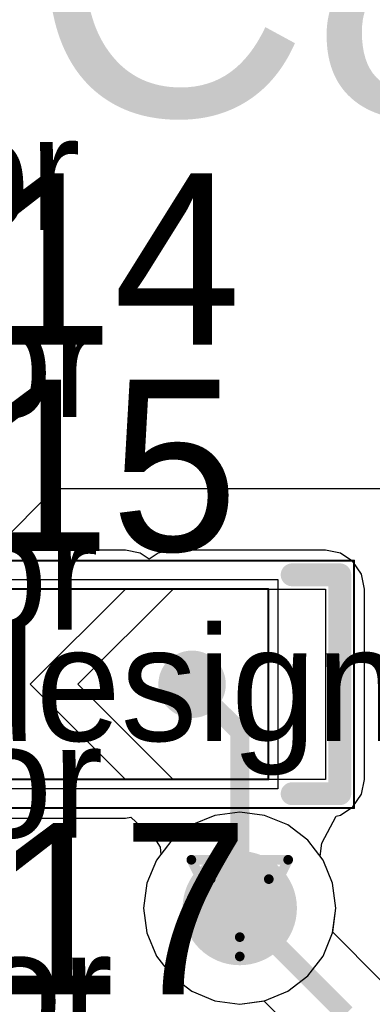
# Model space of a CAD drawing. Header units: millimetres. Extents: x 138 to 555, y 26 to 334.
# Tile 167 of 256: x 201.27 to 203.12, y 163.54 to 168.71. Entities that reach past the tile are written whole.
import ezdxf

# ---------------------------------------------------------------- set-up
doc = ezdxf.new("R2010")
doc.units = ezdxf.units.MM
for name, color, linetype in [('BottomLayer', 5, 'Continuous'), ('DrillDrawing', 1, 'Continuous'), ('Mechanical20', 56, 'Continuous'), ('Mechanical27', 56, 'Continuous'), ('MidLayer1', 16, 'Continuous'), ('MidLayer2', 76, 'Continuous'), ('MidLayer3', 90, 'Continuous'), ('MidLayer4', 156, 'Continuous'), ('MultiLayer', 9, 'Continuous'), ('TopLayer', 1, 'Continuous'), ('TopOverlay', 2, 'Continuous'), ('TopPaste', 8, 'Continuous'), ('TopSolder', 216, 'Continuous'), ('ViaHoleLayer', 16, 'Continuous')]:
    doc.layers.add(name, color=color, linetype=linetype)

# ---------------------------------------------------------------- blocks, each defined once
blk = doc.blocks.new('SOLDER_BRIDGE_R0603_0R_569')
at = {"layer": 'Mechanical20', "const_width": 0.01}
for points in [[(-0.2, 0.65), (-1.35, 0.65)], [(-1.35, 0.65), (-1.35, -0.65)], [(1.35, 0.65), (-0.2, 0.65)], [(1.35, 0.65), (1.35, -0.65)], [(1.35, -0.65), (-1.35, -0.65)]]:
    blk.add_lwpolyline(points, dxfattribs=at)
at = {"layer": 'Mechanical20', "const_width": 0.005}
for points in [[(-1.3525, 0.65, 1), (-1.3475, 0.65, 1)], [(-1.3525, 0.65, 1), (-1.3475, 0.65, 1)], [(-0.2025, 0.65, 1), (-0.1975, 0.65, 1)], [(-0.2025, 0.65, 1), (-0.1975, 0.65, 1)], [(1.3475, 0.65, 1), (1.3525, 0.65, 1)], [(1.3475, 0.65, 1), (1.3525, 0.65, 1)], [(-1.3525, -0.65, 1), (-1.3475, -0.65, 1)], [(-1.3525, -0.65, 1), (-1.3475, -0.65, 1)], [(1.3475, -0.65, 1), (1.3525, -0.65, 1)], [(1.3475, -0.65, 1), (1.3525, -0.65, 1)]]:
    blk.add_lwpolyline(points, format="xyb", close=True, dxfattribs=at)
at = {"layer": 'Mechanical27', "const_width": 0.01}
for points in [[(-0.9, 0.5), (-0.9, -0.5)], [(0.9, 0.5), (-0.9, 0.5)], [(0.9, 0.5), (0.9, -0.5)], [(0.9, -0.5), (-0.9, -0.5)]]:
    blk.add_lwpolyline(points, dxfattribs=at)
at = {"layer": 'Mechanical27', "const_width": 0.005}
for points in [[(-0.9025, 0.5, 1), (-0.8975, 0.5, 1)], [(-0.9025, 0.5, 1), (-0.8975, 0.5, 1)], [(0.8975, 0.5, 1), (0.9025, 0.5, 1)], [(0.8975, 0.5, 1), (0.9025, 0.5, 1)], [(-0.9025, -0.5, 1), (-0.8975, -0.5, 1)], [(-0.9025, -0.5, 1), (-0.8975, -0.5, 1)], [(0.8975, -0.5, 1), (0.9025, -0.5, 1)], [(0.8975, -0.5, 1), (0.9025, -0.5, 1)]]:
    blk.add_lwpolyline(points, format="xyb", close=True, dxfattribs=at)
at = {"layer": 'TopLayer'}
for p, q in [((-1.2, -0.5), (-1.2, 0.5)), ((-1.2, 0.5), (-0.4, 0.5)), ((-0.4, 0.5), (0.1, 0)), ((-0.15, 0.5), (-0.15, 0.5)), ((-0.15, 0.5), (0.35, 0)), ((1.2, 0.5), (-0.15, 0.5)), ((1.2, -0.5), (1.2, 0.5)), ((0.1, 0), (-0.4, -0.5)), ((0.35, 0), (-0.15, -0.5)), ((-1.2, -0.5), (-1.2, -0.5)), ((-0.4, -0.5), (-1.2, -0.5)), ((-0.15, -0.5), (1.2, -0.5))]:
    blk.add_line(p, q, dxfattribs=at)
at = {"layer": 'TopLayer', "const_width": 0.127}
for points in [[(-0.5635, 0, 1), (-0.4365, 0, 1)], [(0.5365, 0, 1), (0.6635, 0, 1)]]:
    blk.add_lwpolyline(points, format="xyb", close=True, dxfattribs=at)
at = {"layer": 'TopOverlay', "const_width": 0.12}
for points in [[(-1.025, 0.575), (-1.275, 0.575)], [(-1.275, 0.575), (-1.275, 0.175)], [(1.275, 0.575), (1.025, 0.575)], [(1.275, 0.575), (1.275, -0.575)], [(-1.275, 0.175), (-1.275, -0.575)], [(-1.025, -0.575), (-1.275, -0.575)], [(1.275, -0.575), (1.025, -0.575)]]:
    blk.add_lwpolyline(points, dxfattribs=at)
at = {"layer": 'TopOverlay', "const_width": 0.06}
for points in [[(-1.305, 0.575, 1), (-1.245, 0.575, 1)], [(-1.305, 0.575, 1), (-1.245, 0.575, 1)], [(-1.055, 0.575, 1), (-0.995, 0.575, 1)], [(0.995, 0.575, 1), (1.055, 0.575, 1)], [(1.245, 0.575, 1), (1.305, 0.575, 1)], [(1.245, 0.575, 1), (1.305, 0.575, 1)], [(-1.305, 0.175, 1), (-1.245, 0.175, 1)], [(-1.305, 0.175, 1), (-1.245, 0.175, 1)], [(-1.305, -0.575, 1), (-1.245, -0.575, 1)], [(-1.305, -0.575, 1), (-1.245, -0.575, 1)], [(-1.055, -0.575, 1), (-0.995, -0.575, 1)], [(0.995, -0.575, 1), (1.055, -0.575, 1)], [(1.245, -0.575, 1), (1.305, -0.575, 1)], [(1.245, -0.575, 1), (1.305, -0.575, 1)]]:
    blk.add_lwpolyline(points, format="xyb", close=True, dxfattribs=at)
at = {"layer": 'TopPaste', "const_width": 0.127}
for points in [[(-0.5635, 0, 1), (-0.4365, 0, 1)], [(0.5365, 0, 1), (0.6635, 0, 1)]]:
    blk.add_lwpolyline(points, format="xyb", close=True, dxfattribs=at)
at = {"layer": 'TopSolder'}
for p, q in [((-0.95, 0.55), (-0.95, 0.55)), ((-0.95, 0.55), (0.95, 0.55)), ((-0.95, -0.55), (-0.95, 0.55)), ((0.95, 0.55), (0.95, -0.55)), ((0.95, -0.55), (-0.95, -0.55))]:
    blk.add_line(p, q, dxfattribs=at)
at = {"layer": 'TopSolder', "const_width": 0.177}
for points in [[(-0.5885, 0, 1), (-0.4115, 0, 1)], [(0.5115, 0, 1), (0.6885, 0, 1)]]:
    blk.add_lwpolyline(points, format="xyb", close=True, dxfattribs=at)

msp = doc.modelspace()

# ---------------------------------------------------------------- linework, layer by layer
at = {"layer": 'BottomLayer'}
for p, q in [((202.2946, 164.5309), (202.173, 164.4806)), ((202.4251, 164.5481), (202.2946, 164.5309)), ((202.5557, 164.5309), (202.4251, 164.5481)), ((202.6773, 164.4806), (202.5557, 164.5309)), ((202.173, 164.4806), (202.0685, 164.4004)), ((202.7817, 164.4004), (202.6773, 164.4806)), ((202.0685, 164.4004), (201.9884, 164.296)), ((202.8619, 164.296), (202.7817, 164.4004)), ((201.9884, 164.296), (201.938, 164.1743)), ((202.9123, 164.1743), (202.8619, 164.296)), ((201.938, 164.1743), (201.9208, 164.0438)), ((202.9294, 164.0438), (202.9123, 164.1743)), ((201.9208, 164.0438), (201.938, 163.9133)), ((202.9127, 163.9167), (202.9294, 164.0438)), ((201.938, 163.9133), (201.9884, 163.7916)), ((203.1618, 163.6676), (202.9127, 163.9167)), ((201.9884, 163.7916), (202.0685, 163.6872)), ((202.0685, 163.6872), (202.173, 163.6071)), ((202.173, 163.6071), (202.2946, 163.5567)), ((202.2946, 163.5567), (202.4251, 163.5395)), ((202.4251, 163.5395), (202.5522, 163.5562)), ((202.5522, 163.5562), (202.7267, 163.3818))]:
    msp.add_line(p, q, dxfattribs=at)
for points, const_width in [([(202.2751, 164.0438, 1), (202.5751, 164.0438, 1)], 0.3), ([(202.4001, 164.0438, 1), (202.4501, 164.0438, 1)], 0.05)]:
    msp.add_lwpolyline(points, format="xyb", close=True, dxfattribs=dict(at, const_width=const_width))
at = {"layer": 'BottomLayer', "const_width": 0.1}
msp.add_lwpolyline([(202.4251, 164.0438), (202.9816, 163.4873)], dxfattribs=at)
at = {"layer": 'DrillDrawing', "const_width": 0.0508}
for points in [[(202.1711, 164.2978), (202.6791, 164.2978)], [(202.1711, 164.2978), (202.4251, 163.7898)], [(202.4251, 163.7898), (202.6791, 164.2978)], [(202.2727, 164.1962), (202.5775, 164.1962)], [(202.2727, 164.1962), (202.4251, 163.8914)], [(202.4251, 163.8914), (202.5775, 164.1962)]]:
    msp.add_lwpolyline(points, dxfattribs=at)
at = {"layer": 'DrillDrawing', "const_width": 0.0254}
for points in [[(202.1584, 164.2978, 1), (202.1838, 164.2978, 1)], [(202.1584, 164.2978, 1), (202.1838, 164.2978, 1)], [(202.6664, 164.2978, 1), (202.6918, 164.2978, 1)], [(202.6664, 164.2978, 1), (202.6918, 164.2978, 1)], [(202.26, 164.1962, 1), (202.2854, 164.1962, 1)], [(202.26, 164.1962, 1), (202.2854, 164.1962, 1)], [(202.5648, 164.1962, 1), (202.5902, 164.1962, 1)], [(202.5648, 164.1962, 1), (202.5902, 164.1962, 1)], [(202.4124, 163.8914, 1), (202.4378, 163.8914, 1)], [(202.4124, 163.8914, 1), (202.4378, 163.8914, 1)], [(202.4124, 163.7898, 1), (202.4378, 163.7898, 1)], [(202.4124, 163.7898, 1), (202.4378, 163.7898, 1)]]:
    msp.add_lwpolyline(points, format="xyb", close=True, dxfattribs=at)
at = {"layer": 'MidLayer1'}
for p, q in [((200.1898, 164.9819), (201.4556, 166.2477)), ((201.4556, 166.2477), (205.2472, 166.2478)), ((202.2946, 164.5309), (202.173, 164.4806)), ((202.4251, 164.5481), (202.2946, 164.5309)), ((202.5557, 164.5309), (202.4251, 164.5481)), ((202.6773, 164.4806), (202.5557, 164.5309)), ((202.173, 164.4806), (202.0685, 164.4004)), ((202.7817, 164.4004), (202.6773, 164.4806)), ((202.0685, 164.4004), (201.9884, 164.296)), ((202.8619, 164.296), (202.7817, 164.4004)), ((201.9884, 164.296), (201.938, 164.1743)), ((202.9123, 164.1743), (202.8619, 164.296)), ((201.938, 164.1743), (201.9208, 164.0438)), ((202.9294, 164.0438), (202.9123, 164.1743)), ((201.9208, 164.0438), (201.938, 163.9133)), ((202.9123, 163.9133), (202.9294, 164.0438)), ((201.938, 163.9133), (201.9884, 163.7916)), ((202.8619, 163.7916), (202.9123, 163.9133)), ((201.9884, 163.7916), (202.0685, 163.6872)), ((202.7817, 163.6872), (202.8619, 163.7916)), ((202.0685, 163.6872), (202.173, 163.6071)), ((202.6773, 163.6071), (202.7817, 163.6872)), ((202.173, 163.6071), (202.2946, 163.5567)), ((202.5557, 163.5567), (202.6773, 163.6071)), ((202.2946, 163.5567), (202.4251, 163.5395)), ((202.4251, 163.5395), (202.5557, 163.5567))]:
    msp.add_line(p, q, dxfattribs=at)
at = {"layer": 'MidLayer1', "const_width": 0.3}
msp.add_lwpolyline([(202.2751, 164.0438, 1), (202.5751, 164.0438, 1)], format="xyb", close=True, dxfattribs=at)
at = {"layer": 'MidLayer2'}
for p, q in [((202.2946, 164.5309), (202.173, 164.4806)), ((202.4251, 164.5481), (202.2946, 164.5309)), ((202.5557, 164.5309), (202.4251, 164.5481)), ((202.6773, 164.4806), (202.5557, 164.5309)), ((202.173, 164.4806), (202.0685, 164.4004)), ((202.7817, 164.4004), (202.6773, 164.4806)), ((202.0685, 164.4004), (201.9884, 164.296)), ((202.8619, 164.296), (202.7817, 164.4004)), ((201.9884, 164.296), (201.938, 164.1743)), ((202.9123, 164.1743), (202.8619, 164.296)), ((201.938, 164.1743), (201.9208, 164.0438)), ((202.9294, 164.0438), (202.9123, 164.1743)), ((201.9208, 164.0438), (201.938, 163.9133)), ((202.9123, 163.9133), (202.9294, 164.0438)), ((201.938, 163.9133), (201.9884, 163.7916)), ((202.8619, 163.7916), (202.9123, 163.9133)), ((201.9884, 163.7916), (202.0685, 163.6872)), ((202.7817, 163.6872), (202.8619, 163.7916)), ((202.0685, 163.6872), (202.173, 163.6071)), ((202.6773, 163.6071), (202.7817, 163.6872)), ((202.173, 163.6071), (202.2946, 163.5567)), ((202.5557, 163.5567), (202.6773, 163.6071)), ((202.2946, 163.5567), (202.4251, 163.5395)), ((202.4251, 163.5395), (202.5557, 163.5567))]:
    msp.add_line(p, q, dxfattribs=at)
at = {"layer": 'MidLayer2', "const_width": 0.3}
msp.add_lwpolyline([(202.2751, 164.0438, 1), (202.5751, 164.0438, 1)], format="xyb", close=True, dxfattribs=at)
at = {"layer": 'MidLayer3'}
for p, q in [((202.2946, 164.5309), (202.173, 164.4806)), ((202.4251, 164.5481), (202.2946, 164.5309)), ((202.5557, 164.5309), (202.4251, 164.5481)), ((202.6773, 164.4806), (202.5557, 164.5309)), ((202.173, 164.4806), (202.0685, 164.4004)), ((202.7817, 164.4004), (202.6773, 164.4806)), ((202.0685, 164.4004), (201.9884, 164.296)), ((202.8619, 164.296), (202.7817, 164.4004)), ((201.9884, 164.296), (201.938, 164.1743)), ((202.9123, 164.1743), (202.8619, 164.296)), ((201.938, 164.1743), (201.9208, 164.0438)), ((202.9294, 164.0438), (202.9123, 164.1743)), ((201.9208, 164.0438), (201.938, 163.9133)), ((202.9123, 163.9133), (202.9294, 164.0438)), ((201.938, 163.9133), (201.9884, 163.7916)), ((202.8619, 163.7916), (202.9123, 163.9133)), ((201.9884, 163.7916), (202.0685, 163.6872)), ((202.7817, 163.6872), (202.8619, 163.7916)), ((202.0685, 163.6872), (202.173, 163.6071)), ((202.6773, 163.6071), (202.7817, 163.6872)), ((202.173, 163.6071), (202.2946, 163.5567)), ((202.5557, 163.5567), (202.6773, 163.6071)), ((202.2946, 163.5567), (202.4251, 163.5395)), ((202.4251, 163.5395), (202.5557, 163.5567))]:
    msp.add_line(p, q, dxfattribs=at)
at = {"layer": 'MidLayer3', "const_width": 0.3}
msp.add_lwpolyline([(202.2751, 164.0438, 1), (202.5751, 164.0438, 1)], format="xyb", close=True, dxfattribs=at)
at = {"layer": 'MidLayer4'}
for p, q in [((202.2946, 164.5309), (202.173, 164.4806)), ((202.4251, 164.5481), (202.2946, 164.5309)), ((202.5557, 164.5309), (202.4251, 164.5481)), ((202.6773, 164.4806), (202.5557, 164.5309)), ((202.173, 164.4806), (202.0685, 164.4004)), ((202.7817, 164.4004), (202.6773, 164.4806)), ((202.0685, 164.4004), (201.9884, 164.296)), ((202.8619, 164.296), (202.7817, 164.4004)), ((201.9884, 164.296), (201.938, 164.1743)), ((202.9123, 164.1743), (202.8619, 164.296)), ((201.938, 164.1743), (201.9208, 164.0438)), ((202.9294, 164.0438), (202.9123, 164.1743)), ((201.9208, 164.0438), (201.938, 163.9133)), ((202.9123, 163.9133), (202.9294, 164.0438)), ((201.938, 163.9133), (201.9884, 163.7916)), ((202.8619, 163.7916), (202.9123, 163.9133)), ((201.9884, 163.7916), (202.0685, 163.6872)), ((202.7817, 163.6872), (202.8619, 163.7916)), ((202.0685, 163.6872), (202.173, 163.6071)), ((202.6773, 163.6071), (202.7817, 163.6872)), ((202.173, 163.6071), (202.2946, 163.5567)), ((202.5557, 163.5567), (202.6773, 163.6071)), ((202.2946, 163.5567), (202.4251, 163.5395)), ((202.4251, 163.5395), (202.5557, 163.5567))]:
    msp.add_line(p, q, dxfattribs=at)
at = {"layer": 'MidLayer4', "const_width": 0.3}
msp.add_lwpolyline([(202.2751, 164.0438, 1), (202.5751, 164.0438, 1)], format="xyb", close=True, dxfattribs=at)
at = {"layer": 'MultiLayer', "const_width": 0.3}
msp.add_lwpolyline([(202.2751, 164.0438, 1), (202.5751, 164.0438, 1)], format="xyb", close=True, dxfattribs=at)
at = {"layer": 'TopLayer'}
for p, q in [((201.825, 165.9238), (200.475, 165.9238)), ((201.9031, 165.9083), (201.825, 165.9238)), ((201.95, 165.8769), (201.9031, 165.9083)), ((201.997, 165.9083), (201.95, 165.8769)), ((202.075, 165.9238), (201.997, 165.9083)), ((202.875, 165.9238), (202.075, 165.9238)), ((202.075, 165.9238), (202.075, 165.9238)), ((202.9531, 165.9083), (202.875, 165.9238)), ((203.0192, 165.8641), (202.9531, 165.9083)), ((203.0634, 165.7979), (203.0192, 165.8641)), ((203.0789, 165.7199), (203.0634, 165.7979)), ((203.0789, 164.7199), (203.0789, 165.7199)), ((203.0634, 164.6418), (203.0789, 164.7199)), ((203.0192, 164.5757), (203.0634, 164.6418)), ((202.9531, 164.5315), (203.0192, 164.5757)), ((200.475, 164.516), (201.825, 164.516)), ((201.825, 164.516), (201.8539, 164.5217)), ((201.825, 164.516), (201.825, 164.516)), ((201.8539, 164.5217), (201.9871, 164.3973)), ((202.8563, 164.3845), (202.9316, 164.5272)), ((202.9316, 164.5272), (202.9531, 164.5315)), ((201.9871, 164.3973), (202.008, 164.364)), ((202.008, 164.364), (202.0106, 164.3249)), ((202.8465, 164.316), (202.8563, 164.3845)), ((202.0106, 164.3249), (201.9884, 164.296)), ((202.8619, 164.296), (202.8465, 164.316)), ((201.9884, 164.296), (201.938, 164.1743)), ((202.9123, 164.1743), (202.8619, 164.296)), ((201.938, 164.1743), (201.9208, 164.0438)), ((202.9294, 164.0438), (202.9123, 164.1743)), ((201.9208, 164.0438), (201.938, 163.9133)), ((202.9123, 163.9133), (202.9294, 164.0438)), ((201.938, 163.9133), (201.9884, 163.7916)), ((202.8619, 163.7916), (202.9123, 163.9133)), ((201.9884, 163.7916), (202.0685, 163.6872)), ((202.7817, 163.6872), (202.8619, 163.7916)), ((202.0685, 163.6872), (202.173, 163.6071)), ((202.6773, 163.6071), (202.7817, 163.6872)), ((202.173, 163.6071), (202.2946, 163.5567)), ((202.5557, 163.5567), (202.6773, 163.6071)), ((202.2946, 163.5567), (202.4251, 163.5395)), ((202.4251, 163.5395), (202.5557, 163.5567))]:
    msp.add_line(p, q, dxfattribs=at)
at = {"layer": 'TopLayer', "const_width": 0.1}
for points in [[(202.175, 165.2199), (202.4251, 164.9698)], [(202.4251, 164.0438), (202.4251, 164.9698)]]:
    msp.add_lwpolyline(points, dxfattribs=at)
at = {"layer": 'TopLayer'}
for points, const_width in [([(202.1501, 165.2199, 1), (202.2, 165.2199, 1)], 0.05), ([(202.4001, 164.9698, 1), (202.4501, 164.9698, 1)], 0.05), ([(202.4001, 164.9698, 1), (202.4501, 164.9698, 1)], 0.05), ([(202.2751, 164.0438, 1), (202.5751, 164.0438, 1)], 0.3), ([(202.4001, 164.0438, 1), (202.4501, 164.0438, 1)], 0.05)]:
    msp.add_lwpolyline(points, format="xyb", close=True, dxfattribs=dict(at, const_width=const_width))
at = {"layer": 'ViaHoleLayer', "const_width": 0.15}
msp.add_lwpolyline([(202.3501, 164.0438, 1), (202.5001, 164.0438, 1)], format="xyb", close=True, dxfattribs=at)

# ---------------------------------------------------------------- block references
at = {"rotation": 180}
msp.add_blockref('SOLDER_BRIDGE_R0603_0R_569', (201.675, 165.2199), dxfattribs=at)

# ---------------------------------------------------------------- texts
at = {"layer": 'Mechanical27'}
for p in [(197.6205, 167.6074), (197.739, 166.624), (197.7136, 165.5064), (200.6854, 164.9222), (197.739, 164.4142), (197.7898, 163.322)]:
    msp.add_text('.designator', height=0.599999, dxfattribs=at).set_placement(p)
at = {"layer": 'TopOverlay'}
for s, height, p in [('C85', 1.524, (201.3205, 168.2074)), ('R114', 0.9, (199.5542, 167.0048)), ('R115', 0.9, (199.5397, 165.92)), ('R117', 0.9, (199.5976, 163.5914))]:
    msp.add_text(s, height=height, dxfattribs=at).set_placement(p)

doc.saveas('drawing.dxf')
